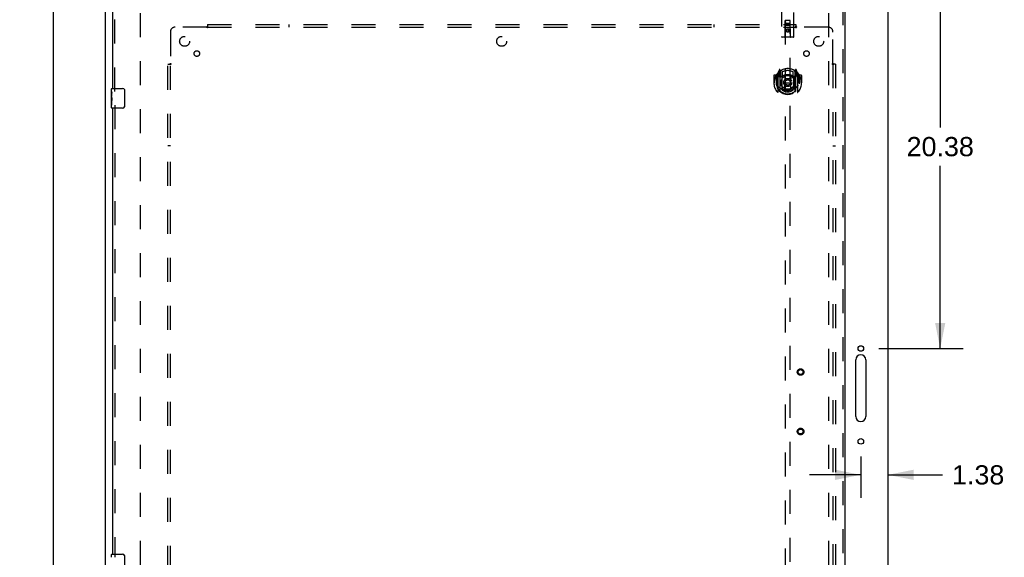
# Model space of a CAD drawing. Header units: inches. Extents: x 0 to 220, y 0 to 142.
# Tile 10 of 23: x 64 to 114, y 67 to 95. Entities that reach past the tile are written whole.
import ezdxf

# ---------------------------------------------------------------- set-up
doc = ezdxf.new("R2010")
doc.units = ezdxf.units.IN
doc.header["$LTSCALE"] = 12.10825
doc.header["$MEASUREMENT"] = 0
doc.linetypes.add('HIDDEN', pattern=[0.2, 0.1, -0.1])
doc.layers.get('0').update_dxf_attribs({"linetype": 'CONTINUOUS'})
for name, color, linetype in [('DEFAULT_2', 8, 'HIDDEN'), ('DIMENSIONS', 7, 'CONTINUOUS'), ('DOOR_ASSEMBLY', 7, 'CONTINUOUS'), ('SUBPANEL', 7, 'CONTINUOUS')]:
    doc.layers.add(name, color=color, linetype=linetype)
doc.styles.get("Standard").update_dxf_attribs({"font": 'arial.ttf'})
doc.dimstyles.new('DIMSTYLE_1', dxfattribs={"dimtxt": 0.97125, "dimasz": 1.295, "dimexe": 0.09, "dimexo": 0.07, "dimgap": 0.0375, "dimtad": 0, "dimtih": 1, "dimtoh": 1, "dimzin": 4, "dimdsep": 46, "dimtxsty": 'Standard', "dimblk": '_FILLED', "dimblk1": '_FILLED', "dimblk2": '_FILLED', "dimcen": 0.09, "dimadec": 3, "dimazin": 1, "dimtfac": 1, "dimtdec": 3, "dimtofl": 0, "dimtmove": 0, "dimatfit": 3, "dimldrblk": '_FILLED', "dimfxl": 0, "dimtolj": 1, "dimtzin": 4, "dimarcsym": 0})

# ---------------------------------------------------------------- blocks, each defined once
blk = doc.blocks.new('_FILLED')
at = {"color": 0, "linetype": 'ByBlock'}
blk.add_solid([(0, 0), (-1, 0.2), (-1, -0.2)], dxfattribs=at)
blk = doc.blocks.new('*D13')
at = {"layer": 'DIMENSIONS', "color": 2, "linetype": 'Continuous'}
for p, q in [((108.964, 98.294), (111.966, 98.294)), ((110.801, 98.294), (110.801, 89.078)), ((110.801, 77.919), (110.801, 87.136)), ((107.701, 77.919), (111.966, 77.919))]:
    blk.add_line(p, q, dxfattribs=at)
at = {"layer": 'DIMENSIONS', "color": 2, "linetype": 'Continuous', "xscale": 1.295, "yscale": 1.295, "zscale": 1.295}
for p, rotation in [((110.801, 98.294), 90), ((110.801, 77.919), 270)]:
    blk.add_blockref('_FILLED', p, dxfattribs=dict(at, rotation=rotation))
at = {"layer": 'DIMENSIONS', "color": 2, "linetype": 'Continuous', "insert": (110.801, 88.592), "char_height": 0.9712, "width": 3.39396, "attachment_point": 2, "line_spacing_factor": 0.9}
blk.add_mtext('20.38', dxfattribs=at)
blk = doc.blocks.new('*D14')
at = {"layer": 'DIMENSIONS', "color": 2, "linetype": 'Continuous'}
for p, q in [((106.794, 72.465), (106.794, 70.379)), ((106.794, 71.545), (104.204, 71.545)), ((108.169, 71.545), (110.91, 71.545))]:
    blk.add_line(p, q, dxfattribs=at)
at = {"layer": 'DIMENSIONS', "color": 2, "linetype": 'Continuous', "xscale": 1.295, "yscale": 1.295, "zscale": 1.295}
blk.add_blockref('_FILLED', (106.794, 71.545), dxfattribs=at)
at = {"layer": 'DIMENSIONS', "color": 2, "linetype": 'Continuous', "xscale": 1.295, "yscale": 1.295, "zscale": 1.295, "rotation": 180}
blk.add_blockref('_FILLED', (108.169, 71.545), dxfattribs=at)
at = {"layer": 'DIMENSIONS', "color": 2, "linetype": 'Continuous', "insert": (111.395, 72.03), "char_height": 0.9712, "width": 2.63934, "attachment_point": 1, "line_spacing_factor": 0.9}
blk.add_mtext('1.38', dxfattribs=at)
blk = doc.blocks.new('*D15')
at = {"layer": 'DIMENSIONS', "color": 2, "linetype": 'Continuous'}
for p, q in [((67.875, 98.294), (64.878, 98.294)), ((66.044, 98.294), (66.044, 54.266)), ((66.044, 8.294), (66.044, 52.323)), ((67.875, 8.294), (64.878, 8.294))]:
    blk.add_line(p, q, dxfattribs=at)
at = {"layer": 'DIMENSIONS', "color": 2, "linetype": 'Continuous', "xscale": 1.295, "yscale": 1.295, "zscale": 1.295}
for p, rotation in [((66.044, 98.294), 90), ((66.044, 8.294), 270)]:
    blk.add_blockref('_FILLED', p, dxfattribs=dict(at, rotation=rotation))
at = {"layer": 'DIMENSIONS', "color": 2, "linetype": 'Continuous', "insert": (66.044, 53.78), "char_height": 0.9712, "width": 3.39396, "attachment_point": 2, "line_spacing_factor": 0.9}
blk.add_mtext('90.00', dxfattribs=at)

msp = doc.modelspace()

# ---------------------------------------------------------------- linework, layer by layer
at = {"color": 3, "linetype": 'Continuous'}
for p, q in [((68.669, 8.398), (68.669, 98.19)), ((108.169, 8.398), (108.169, 98.19)), ((106.544, 74.481), (106.544, 77.356)), ((107.044, 77.356), (107.044, 74.481))]:
    msp.add_line(p, q, dxfattribs=at)
for centre in [(106.794, 77.919), (106.794, 73.231)]:
    msp.add_circle(centre, 0.141, dxfattribs=at)
for centre, start, end in [((106.794, 77.356), 0, 180), ((106.794, 74.481), 180, 360)]:
    msp.add_arc(centre, 0.25, start, end, dxfattribs=at)
at = {"layer": 'DEFAULT_2', "color": 8, "linetype": 'HIDDEN'}
for p, q in [((70.419, 94.846), (70.419, 15.742)), ((105.169, 94.846), (105.169, 15.742))]:
    msp.add_line(p, q, dxfattribs=at)
at = {"layer": 'DOOR_ASSEMBLY', "color": 3, "linetype": 'Continuous'}
for p, q in [((69.044, 91.044), (69.044, 95.44)), ((105.982, 95.44), (105.982, 15.148)), ((69.044, 67.544), (69.044, 90.044))]:
    msp.add_line(p, q, dxfattribs=at)
at = {"layer": 'DOOR_ASSEMBLY', "color": 8, "linetype": 'HIDDEN'}
for p, q in [((69.148, 90.889), (69.148, 95.44)), ((105.878, 95.44), (105.878, 15.148)), ((102.794, 95.382), (102.794, 93.657)), ((103.419, 93.657), (103.419, 95.382)), ((102.977, 93.657), (102.98, 94.467)), ((103.002, 94.467), (102.98, 94.467)), ((102.982, 94.467), (102.982, 57.465)), ((103.212, 94.467), (103.002, 94.467)), ((103.233, 94.467), (103.212, 94.467)), ((103.232, 57.465), (103.232, 94.467)), ((103.237, 93.657), (103.233, 94.467)), ((103.235, 94.217), (102.979, 94.217)), ((103.022, 94.342), (103.192, 94.342)), ((103.107, 94.039), (103.044, 94.003)), ((103.044, 94.003), (103.044, 93.93)), ((103.044, 94.003), (103.054, 93.997)), ((103.044, 93.93), (103.054, 93.936)), ((103.044, 93.93), (103.107, 93.894)), ((103.107, 94.027), (103.054, 93.997)), ((103.054, 93.997), (103.054, 93.936)), ((103.054, 93.936), (103.107, 93.906)), ((103.107, 94.039), (103.107, 94.027)), ((103.169, 94.003), (103.107, 94.039)), ((103.159, 93.997), (103.107, 94.027)), ((103.107, 93.906), (103.159, 93.936)), ((103.107, 93.894), (103.169, 93.93)), ((103.169, 94.003), (103.159, 93.997)), ((103.159, 93.936), (103.159, 93.997)), ((103.169, 93.93), (103.159, 93.936)), ((103.169, 93.93), (103.169, 94.003)), ((103.389, 93.627), (102.824, 93.627)), ((103.107, 93.894), (103.107, 93.906)), ((102.682, 91.993), (102.611, 91.817)), ((102.724, 91.909), (102.71, 91.99)), ((102.732, 91.862), (102.802, 91.971)), ((103.412, 91.971), (103.482, 91.862)), ((103.504, 91.99), (103.489, 91.909)), ((103.603, 91.817), (103.532, 91.993)), ((102.407, 91.696), (102.407, 91.323)), ((102.524, 91.711), (102.422, 91.711)), ((102.524, 91.711), (102.524, 91.323)), ((102.533, 91.696), (102.524, 91.711)), ((102.532, 91.734), (102.532, 91.276)), ((102.607, 91.806), (102.607, 90.839)), ((102.664, 91.802), (102.664, 91.652)), ((102.732, 91.802), (102.664, 91.802)), ((102.664, 91.652), (102.724, 91.652)), ((102.673, 91.794), (102.702, 91.748)), ((102.704, 91.913), (102.703, 91.913)), ((102.703, 91.913), (102.703, 91.912)), ((102.703, 91.913), (102.703, 91.912)), ((102.724, 90.893), (102.724, 91.909)), ((102.732, 90.918), (102.732, 91.921)), ((102.734, 91.896), (102.734, 91.689)), ((102.824, 91.651), (102.752, 91.651)), ((102.754, 91.669), (102.82, 91.669)), ((102.824, 91.01), (102.824, 91.641)), ((102.832, 91.874), (102.832, 91.621)), ((102.944, 91.667), (102.974, 91.323)), ((103.27, 91.667), (103.239, 91.323)), ((103.382, 91.621), (103.382, 91.874)), ((103.462, 91.651), (103.389, 91.651)), ((103.389, 91.641), (103.389, 91.01)), ((103.394, 91.669), (103.459, 91.669)), ((103.479, 91.689), (103.479, 91.896)), ((103.482, 90.918), (103.482, 91.921)), ((103.549, 91.802), (103.482, 91.802)), ((103.489, 91.909), (103.489, 90.893)), ((103.489, 91.652), (103.549, 91.652)), ((103.511, 91.912), (103.506, 91.916)), ((103.512, 91.748), (103.541, 91.794)), ((103.549, 91.652), (103.549, 91.802)), ((103.607, 90.839), (103.607, 91.806)), ((103.689, 91.711), (103.681, 91.696)), ((103.682, 91.734), (103.682, 91.276)), ((103.689, 91.323), (103.689, 91.711)), ((103.792, 91.711), (103.689, 91.711)), ((103.807, 91.696), (103.807, 91.323)), ((102.407, 91.323), (102.422, 91.323)), ((102.524, 91.323), (102.539, 91.323)), ((102.532, 91.276), (102.532, 91.273)), ((102.832, 91.06), (102.832, 90.957)), ((102.944, 90.983), (102.974, 91.323)), ((102.974, 91.323), (103.239, 91.323)), ((103.27, 90.983), (103.239, 91.323)), ((103.382, 90.957), (103.382, 91.06)), ((103.689, 91.323), (103.674, 91.323)), ((103.682, 91.276), (103.682, 91.273)), ((103.792, 91.323), (103.807, 91.323)), ((69.148, 90.199), (69.148, 67.389))]:
    msp.add_line(p, q, dxfattribs=at)
at = {"layer": 'DOOR_ASSEMBLY', "color": 7, "linetype": 'Continuous'}
for p, q in [((68.984, 90.884), (68.984, 91.029)), ((68.999, 91.044), (69.539, 91.044)), ((69.639, 90.944), (69.639, 90.144)), ((68.984, 90.626), (68.984, 90.883)), ((68.99, 90.827), (68.984, 90.827)), ((68.984, 90.659), (68.991, 90.659)), ((68.984, 90.059), (68.984, 90.623)), ((68.986, 90.597), (68.984, 90.597)), ((68.984, 90.465), (68.99, 90.465)), ((68.986, 90.599), (68.988, 90.577)), ((68.991, 90.659), (68.991, 90.796)), ((68.984, 90.429), (68.991, 90.429)), ((68.984, 90.366), (68.991, 90.366)), ((68.984, 90.198), (68.991, 90.198)), ((68.991, 90.198), (68.991, 90.429)), ((69.539, 90.044), (68.999, 90.044)), ((68.984, 67.384), (68.984, 67.529)), ((68.999, 67.544), (69.539, 67.544)), ((69.639, 67.444), (69.639, 66.644))]:
    msp.add_line(p, q, dxfattribs=at)
at = {"layer": 'DOOR_ASSEMBLY', "color": 8, "linetype": 'HIDDEN'}
for points in [[(102.562, 91.762), (102.562, 91.762), (102.563, 91.763), (102.564, 91.764), (102.564, 91.765), (102.565, 91.766), (102.566, 91.766), (102.567, 91.767), (102.567, 91.768), (102.568, 91.769), (102.569, 91.769), (102.57, 91.77), (102.57, 91.771), (102.571, 91.772), (102.572, 91.772), (102.573, 91.773), (102.574, 91.774), (102.574, 91.774), (102.575, 91.775), (102.576, 91.776), (102.577, 91.776), (102.578, 91.777), (102.579, 91.777), (102.579, 91.778), (102.58, 91.779), (102.581, 91.779), (102.582, 91.78), (102.583, 91.78), (102.584, 91.781), (102.585, 91.781), (102.586, 91.782), (102.587, 91.782), (102.587, 91.783), (102.588, 91.783), (102.589, 91.783)], [(103.625, 91.783), (103.625, 91.783), (103.626, 91.783), (103.627, 91.782), (103.628, 91.782), (103.629, 91.781), (103.63, 91.781), (103.631, 91.78), (103.632, 91.78), (103.633, 91.779), (103.634, 91.779), (103.634, 91.778), (103.635, 91.777), (103.636, 91.777), (103.637, 91.776), (103.638, 91.776), (103.639, 91.775), (103.639, 91.774), (103.64, 91.774), (103.641, 91.773), (103.642, 91.772), (103.643, 91.772), (103.644, 91.771), (103.644, 91.77), (103.645, 91.769), (103.646, 91.769), (103.647, 91.768), (103.647, 91.767), (103.648, 91.766), (103.649, 91.766), (103.65, 91.765), (103.65, 91.764), (103.651, 91.763), (103.652, 91.762), (103.652, 91.762)], [(102.574, 91.209), (102.578, 91.204), (102.581, 91.199), (102.584, 91.194), (102.586, 91.19), (102.589, 91.185), (102.592, 91.181), (102.595, 91.177), (102.597, 91.173), (102.6, 91.169), (102.602, 91.166), (102.605, 91.162), (102.607, 91.159), (102.609, 91.156), (102.612, 91.153), (102.614, 91.15), (102.616, 91.147), (102.618, 91.144), (102.621, 91.141), (102.623, 91.139), (102.625, 91.136), (102.627, 91.134), (102.629, 91.132), (102.631, 91.129), (102.632, 91.127), (102.634, 91.125), (102.636, 91.123), (102.638, 91.122), (102.64, 91.12), (102.641, 91.118), (102.643, 91.116), (102.645, 91.115), (102.646, 91.113), (102.648, 91.112), (102.65, 91.11), (102.651, 91.109), (102.653, 91.108)], [(103.295, 90.966), (103.289, 90.964), (103.284, 90.963), (103.279, 90.962), (103.273, 90.96), (103.268, 90.959), (103.262, 90.958), (103.257, 90.956), (103.251, 90.955), (103.246, 90.954), (103.24, 90.953), (103.235, 90.952), (103.229, 90.951), (103.224, 90.95), (103.218, 90.949), (103.213, 90.948), (103.207, 90.947), (103.202, 90.947), (103.196, 90.946), (103.191, 90.945), (103.185, 90.945), (103.18, 90.944), (103.174, 90.943), (103.168, 90.943), (103.163, 90.942), (103.157, 90.942), (103.152, 90.942), (103.146, 90.941), (103.141, 90.941), (103.135, 90.941), (103.129, 90.941), (103.124, 90.94), (103.118, 90.94), (103.113, 90.94), (103.107, 90.94), (103.101, 90.94), (103.096, 90.94), (103.09, 90.94), (103.085, 90.941), (103.079, 90.941), (103.073, 90.941), (103.068, 90.941), (103.062, 90.942), (103.057, 90.942), (103.051, 90.942), (103.045, 90.943), (103.04, 90.943), (103.034, 90.944), (103.029, 90.945), (103.023, 90.945), (103.018, 90.946), (103.012, 90.947), (103.007, 90.947), (103.001, 90.948), (102.995, 90.949), (102.99, 90.95), (102.984, 90.951), (102.979, 90.952), (102.973, 90.953), (102.968, 90.954), (102.962, 90.955), (102.957, 90.956), (102.952, 90.958), (102.946, 90.959), (102.941, 90.96), (102.935, 90.962), (102.93, 90.963), (102.924, 90.964), (102.919, 90.966)], [(103.561, 91.108), (103.563, 91.109), (103.564, 91.11), (103.566, 91.112), (103.567, 91.113), (103.569, 91.115), (103.571, 91.116), (103.572, 91.118), (103.574, 91.12), (103.576, 91.122), (103.578, 91.123), (103.58, 91.125), (103.581, 91.127), (103.583, 91.129), (103.585, 91.132), (103.587, 91.134), (103.589, 91.136), (103.591, 91.139), (103.593, 91.141), (103.595, 91.144), (103.598, 91.147), (103.6, 91.15), (103.602, 91.153), (103.604, 91.156), (103.607, 91.159), (103.609, 91.162), (103.612, 91.166), (103.614, 91.169), (103.617, 91.173), (103.619, 91.177), (103.622, 91.181), (103.625, 91.185), (103.627, 91.19), (103.63, 91.194), (103.633, 91.199), (103.636, 91.204), (103.639, 91.209)], [(102.589, 90.862), (102.588, 90.863), (102.587, 90.863), (102.587, 90.863), (102.586, 90.864), (102.585, 90.864), (102.584, 90.865), (102.583, 90.865), (102.582, 90.866), (102.581, 90.866), (102.58, 90.867), (102.579, 90.867), (102.579, 90.868), (102.578, 90.869), (102.577, 90.869), (102.576, 90.87), (102.575, 90.871), (102.574, 90.871), (102.574, 90.872), (102.573, 90.872), (102.572, 90.873), (102.571, 90.874), (102.57, 90.875), (102.57, 90.875), (102.569, 90.876), (102.568, 90.877), (102.567, 90.878), (102.567, 90.878), (102.566, 90.879), (102.565, 90.88), (102.564, 90.881), (102.564, 90.881), (102.563, 90.882), (102.562, 90.883), (102.562, 90.884)], [(103.652, 90.884), (103.652, 90.883), (103.651, 90.882), (103.65, 90.881), (103.65, 90.881), (103.649, 90.88), (103.648, 90.879), (103.647, 90.878), (103.647, 90.878), (103.646, 90.877), (103.645, 90.876), (103.644, 90.875), (103.644, 90.875), (103.643, 90.874), (103.642, 90.873), (103.641, 90.872), (103.64, 90.872), (103.639, 90.871), (103.639, 90.871), (103.638, 90.87), (103.637, 90.869), (103.636, 90.869), (103.635, 90.868), (103.634, 90.867), (103.634, 90.867), (103.633, 90.866), (103.632, 90.866), (103.631, 90.865), (103.63, 90.865), (103.629, 90.864), (103.628, 90.864), (103.627, 90.863), (103.626, 90.863), (103.625, 90.863), (103.625, 90.862)]]:
    msp.add_lwpolyline(points, dxfattribs=at)
at = {"layer": 'DOOR_ASSEMBLY', "color": 7, "linetype": 'Continuous'}
for points in [[(69.633, 90.98), (69.635, 90.975), (69.636, 90.969), (69.638, 90.963), (69.639, 90.957), (69.639, 90.951), (69.639, 90.944)], [(68.984, 90.884), (68.985, 90.88), (68.985, 90.875), (68.986, 90.87), (68.987, 90.857)], [(68.984, 90.626), (68.985, 90.618), (68.985, 90.609), (68.986, 90.599)], [(68.987, 90.857), (68.988, 90.849), (68.989, 90.841), (68.99, 90.832)], [(68.988, 90.577), (68.989, 90.565), (68.99, 90.553), (68.99, 90.54), (68.991, 90.528), (68.991, 90.515), (68.991, 90.502), (68.991, 90.489), (68.991, 90.477), (68.99, 90.464), (68.99, 90.452), (68.989, 90.44)], [(68.99, 90.832), (68.99, 90.823), (68.991, 90.814), (68.991, 90.805), (68.991, 90.796)], [(69.639, 90.144), (69.639, 90.138), (69.639, 90.132), (69.638, 90.126), (69.636, 90.12), (69.635, 90.114), (69.633, 90.108)], [(69.633, 67.48), (69.635, 67.475), (69.636, 67.469), (69.638, 67.463), (69.639, 67.457), (69.639, 67.451), (69.639, 67.444)]]:
    msp.add_lwpolyline(points, dxfattribs=at)
at = {"layer": 'DOOR_ASSEMBLY', "color": 8, "linetype": 'HIDDEN'}
for centre, radius in [((103.107, 93.967), 0.085), ((103.107, 93.967), 0.0845), ((103.107, 91.341), 0.35), ((103.107, 91.341), 0.335), ((103.107, 91.341), 0.205), ((103.107, 91.341), 0.133), ((103.753, 76.731), 0.164), ((103.753, 76.731), 0.124), ((103.753, 73.731), 0.164), ((103.753, 73.731), 0.124)]:
    msp.add_circle(centre, radius, dxfattribs=at)
for centre, radius, start, end in [((103.022, 94.427), 0.04, 90, 180), ((103.192, 94.427), 0.04, 0, 90), ((103.022, 94.382), 0.04, 180, 270), ((103.192, 94.382), 0.04, 270, 360), ((102.824, 93.657), 0.03, 180, 270), ((102.947, 93.657), 0.03, 270, 360), ((103.267, 93.657), 0.03, 180, 270), ((103.389, 93.657), 0.03, 270, 360), ((103.107, 91.341), 0.7, 35.2961, 144.7039), ((102.695, 91.987), 0.015, 10, 158.1959), ((102.752, 91.921), 0.02, 121.4688, 179.9992), ((103.107, 91.341), 0.6, 62.7204, 117.2796), ((103.462, 91.921), 0.02, 0, 58.5295), ((103.518, 91.987), 0.015, 21.8041, 170), ((103.107, 91.323), 0.7, 125.5126, 54.4874), ((102.422, 91.696), 0.015, 90, 180), ((103.107, 91.323), 0.685, 146.9885, 180), ((102.552, 91.734), 0.02, 144.7039, 180), ((102.622, 91.806), 0.015, 135.0748, 180), ((102.677, 91.797), 0.005, 90, 212.6792), ((103.107, 91.01), 0.7, 53.2319, 126.7681), ((102.712, 91.876), 0.02, 0, 125.5126), ((102.544, 91.647), 0.188, 0, 32.6792), ((102.714, 91.896), 0.02, 0, 125.2543), ((102.752, 91.671), 0.02, 180, 270), ((102.754, 91.689), 0.02, 180, 270), ((102.82, 91.689), 0.02, 270, 293.464), ((102.839, 91.641), 0.015, 112.9863, 180), ((103.107, 91.028), 0.7, 66.536, 113.464), ((102.862, 91.621), 0.03, 180, 311.1261), ((103.107, 91.341), 0.343, 48.8739, 131.1261), ((102.924, 91.665), 0.02, 5.0796, 105.6131), ((103.29, 91.665), 0.02, 74.3869, 174.9204), ((103.352, 91.621), 0.03, 228.8739, 360), ((103.374, 91.641), 0.015, 0, 67.0137), ((103.394, 91.689), 0.02, 246.536, 270), ((103.459, 91.689), 0.02, 270, 360), ((103.462, 91.671), 0.02, 270, 360), ((103.499, 91.896), 0.02, 54.7457, 180), ((103.502, 91.876), 0.02, 54.4874, 180), ((103.67, 91.647), 0.188, 147.3208, 180), ((103.537, 91.797), 0.005, 327.3208, 90), ((103.592, 91.806), 0.015, 0, 44.9252), ((103.662, 91.734), 0.02, 0, 35.2961), ((103.107, 91.323), 0.685, 0, 33.0115), ((103.792, 91.696), 0.015, 0, 90), ((103.107, 91.325), 0.583, 180.2464, 359.7536), ((102.552, 91.276), 0.02, 180, 187.6622), ((103.107, 91.351), 0.58, 187.6622, 352.3378), ((103.107, 91.64), 0.7, 229.529, 310.471), ((102.839, 91.01), 0.015, 180, 247.0137), ((102.862, 91.06), 0.03, 48.8739, 180), ((103.107, 91.351), 0.48, 235.0461, 304.9539), ((103.107, 91.341), 0.343, 228.8739, 311.1261), ((102.924, 90.985), 0.02, 254.4248, 354.9204), ((103.29, 90.985), 0.02, 185.0796, 285.5752), ((103.352, 91.06), 0.03, 0, 131.1261), ((103.374, 91.01), 0.015, 292.9863, 360), ((103.662, 91.276), 0.02, 352.3378, 360), ((102.622, 90.839), 0.015, 180, 224.9252), ((102.739, 90.893), 0.015, 180, 229.6413), ((102.752, 90.918), 0.02, 180, 230.6594), ((103.462, 90.918), 0.02, 309.3378, 359.9984), ((103.474, 90.893), 0.015, 310.3587, 360), ((103.592, 90.839), 0.015, 315.0748, 360)]:
    msp.add_arc(centre, radius, start, end, dxfattribs=at)
at = {"layer": 'DOOR_ASSEMBLY', "color": 7, "linetype": 'Continuous'}
for centre, radius, start, end in [((68.999, 91.029), 0.015, 90, 180), ((69.539, 90.944), 0.1, 21.1999, 90), ((68.999, 90.059), 0.015, 180, 270), ((69.539, 90.144), 0.1, 270, 338.7946), ((68.999, 67.529), 0.015, 90, 180), ((69.539, 67.444), 0.1, 21.1999, 90)]:
    msp.add_arc(centre, radius, start, end, dxfattribs=at)
msp.add_ellipse((69.247, 90.46), major_axis=(0.263, 0), ratio=0.432808, start_param=3.141593, end_param=3.321581, dxfattribs=at)
at = {"layer": 'SUBPANEL', "color": 8, "linetype": 'HIDDEN'}
for p, q in [((73.79, 94.138), (72.201, 94.138)), ((73.809, 94.157), (73.802, 94.15)), ((73.826, 94.263), (73.826, 94.177)), ((73.826, 94.263), (103.513, 94.263)), ((73.826, 94.097), (73.826, 94.177)), ((73.826, 94.138), (103.513, 94.138)), ((77.951, 94.138), (77.951, 94.263)), ((99.388, 94.138), (99.388, 94.263)), ((103.513, 94.263), (103.513, 94.177)), ((103.513, 94.097), (103.513, 94.177)), ((105.138, 94.138), (103.549, 94.138)), ((71.951, 93.888), (71.951, 92.298)), ((105.388, 92.298), (105.388, 93.888)), ((71.826, 18.326), (71.826, 92.263)), ((71.826, 92.263), (71.912, 92.263)), ((71.912, 92.263), (71.992, 92.263)), ((71.951, 18.326), (71.951, 92.263)), ((105.347, 92.263), (105.427, 92.263)), ((105.388, 92.263), (105.388, 18.326)), ((105.407, 92.28), (105.4, 92.286)), ((105.513, 92.263), (105.427, 92.263)), ((105.513, 92.263), (105.513, 18.326)), ((71.951, 88.138), (71.826, 88.138)), ((105.388, 88.138), (105.513, 88.138))]:
    msp.add_line(p, q, dxfattribs=at)
for points in [[(73.802, 94.15), (73.8, 94.148), (73.798, 94.147), (73.797, 94.145), (73.795, 94.143), (73.793, 94.141), (73.792, 94.14), (73.79, 94.138)], [(73.803, 94.119), (73.801, 94.123), (73.799, 94.126), (73.798, 94.128), (73.796, 94.13), (73.795, 94.132), (73.793, 94.134), (73.792, 94.136), (73.79, 94.138)], [(73.826, 94.097), (73.824, 94.098), (73.822, 94.099), (73.821, 94.099), (73.819, 94.1), (73.817, 94.101), (73.816, 94.103), (73.814, 94.104), (73.813, 94.105), (73.811, 94.107), (73.81, 94.109), (73.809, 94.111), (73.807, 94.112), (73.806, 94.114), (73.805, 94.117), (73.803, 94.119)], [(73.826, 94.177), (73.824, 94.174), (73.822, 94.172), (73.821, 94.17), (73.819, 94.168), (73.818, 94.166), (73.816, 94.165), (73.815, 94.163), (73.813, 94.161), (73.812, 94.16), (73.81, 94.158), (73.809, 94.157)], [(103.513, 94.177), (103.515, 94.174), (103.516, 94.172), (103.518, 94.17), (103.52, 94.168), (103.521, 94.166), (103.523, 94.165), (103.524, 94.163), (103.526, 94.161), (103.527, 94.16), (103.529, 94.158), (103.53, 94.157)], [(103.513, 94.097), (103.515, 94.098), (103.517, 94.099), (103.518, 94.099), (103.52, 94.1), (103.521, 94.101), (103.523, 94.103), (103.525, 94.104), (103.526, 94.105), (103.528, 94.107), (103.529, 94.109), (103.53, 94.111), (103.532, 94.112), (103.533, 94.114), (103.534, 94.117), (103.536, 94.119), (103.538, 94.123)], [(103.53, 94.157), (103.537, 94.15), (103.539, 94.148), (103.54, 94.147), (103.542, 94.145), (103.544, 94.143), (103.546, 94.141), (103.547, 94.14), (103.549, 94.138)], [(103.538, 94.123), (103.54, 94.126), (103.541, 94.128), (103.543, 94.13), (103.544, 94.132), (103.546, 94.134), (103.547, 94.136), (103.549, 94.138)], [(71.912, 92.263), (71.914, 92.265), (71.916, 92.266), (71.919, 92.268), (71.92, 92.269), (71.922, 92.271), (71.924, 92.272), (71.926, 92.274), (71.927, 92.275), (71.929, 92.277), (71.93, 92.279), (71.932, 92.28)], [(71.932, 92.28), (71.938, 92.286), (71.94, 92.288), (71.942, 92.29), (71.944, 92.292), (71.946, 92.294), (71.948, 92.295), (71.949, 92.297), (71.951, 92.298)], [(71.965, 92.288), (71.963, 92.29), (71.961, 92.291), (71.958, 92.293), (71.956, 92.294), (71.954, 92.295), (71.952, 92.297), (71.951, 92.298)], [(71.992, 92.263), (71.991, 92.265), (71.99, 92.267), (71.989, 92.268), (71.988, 92.27), (71.987, 92.271), (71.986, 92.273), (71.985, 92.274), (71.983, 92.276), (71.982, 92.277), (71.98, 92.279), (71.978, 92.28), (71.976, 92.281), (71.974, 92.283), (71.972, 92.284), (71.97, 92.285), (71.965, 92.288)], [(105.347, 92.263), (105.348, 92.265), (105.349, 92.267), (105.35, 92.268), (105.351, 92.27), (105.352, 92.271), (105.353, 92.273), (105.354, 92.274), (105.356, 92.276), (105.357, 92.277), (105.359, 92.279), (105.361, 92.28), (105.363, 92.281), (105.365, 92.283), (105.367, 92.284), (105.369, 92.285)], [(105.369, 92.285), (105.373, 92.288), (105.376, 92.29), (105.378, 92.291), (105.38, 92.293), (105.383, 92.294), (105.385, 92.295), (105.386, 92.297), (105.388, 92.298)], [(105.4, 92.286), (105.399, 92.288), (105.397, 92.29), (105.395, 92.292), (105.393, 92.294), (105.391, 92.295), (105.39, 92.297), (105.388, 92.298)], [(105.427, 92.263), (105.425, 92.265), (105.422, 92.266), (105.42, 92.268), (105.418, 92.269), (105.417, 92.271), (105.415, 92.272), (105.413, 92.274), (105.411, 92.275), (105.41, 92.277), (105.408, 92.279), (105.407, 92.28)]]:
    msp.add_lwpolyline(points, dxfattribs=at)
for centre, radius in [((72.669, 93.419), 0.25), ((88.669, 93.419), 0.25), ((104.669, 93.419), 0.25), ((73.288, 92.801), 0.141), ((104.051, 92.801), 0.141)]:
    msp.add_circle(centre, radius, dxfattribs=at)
for centre, start, end in [((72.201, 93.888), 90, 180), ((105.138, 93.888), 0, 90)]:
    msp.add_arc(centre, 0.25, start, end, dxfattribs=at)

# ---------------------------------------------------------------- dimensions: what is measured, and where the dimension line sits
at = {"layer": 'DIMENSIONS', "color": 2, "linetype": 'Continuous'}
for base, p1, p2, angle, picture, middle in [((66.044, 8.294), (67.945, 98.294), (67.945, 8.294), 270, '*D15', (66.04, 53.289)), ((110.800536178, 77.919251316), (108.893935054, 98.294251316), (107.630935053, 77.919251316), 270, '*D13', (110.785838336, 88.10133701)), ((106.794435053, 71.544675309), (108.169435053, 94.846251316), (106.794435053, 70.309175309), 180, '*D14', (112.755286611, 71.539261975))]:
    dim = msp.add_linear_dim(base=base, p1=p1, p2=p2, angle=angle, dimstyle='DIMSTYLE_1', dxfattribs=at)
    dim.commit()
    dim.dimension.update_dxf_attribs({"geometry": picture, "text_midpoint": middle, "dimtype": 160})

doc.saveas('drawing.dxf')
